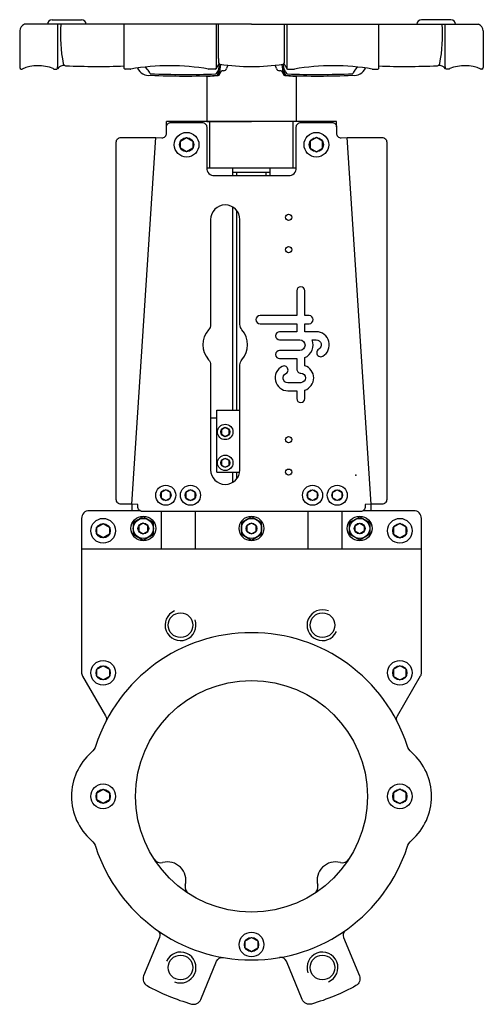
# Model space of a CAD drawing. Extents: x 5 to 305, y 3 to 641.
import ezdxf

# ---------------------------------------------------------------- set-up
doc = ezdxf.new("R2010")
doc.units = 0
doc.header["$LTSCALE"] = 15
doc.header["$MEASUREMENT"] = 0
doc.layers.add('CYL_XDF150', color=7, linetype='CONTINUOUS')

msp = doc.modelspace()

# ---------------------------------------------------------------- linework, layer by layer
at = {"layer": 'CYL_XDF150'}
for p, q in [((155, 637.72), (8, 637.72)), ((25.94, 640.72), (44.97, 640.72)), ((29.69, 611.61), (29.69, 637.72)), ((72.66, 609.2), (72.66, 637.72)), ((132.22, 637.72), (132.22, 609.22)), ((133.66, 615.6), (133.66, 637.72)), ((155, 637.72), (302, 637.72)), ((176.34, 615.6), (176.34, 637.72)), ((177.78, 637.72), (177.78, 609.22)), ((237.34, 609.2), (237.34, 637.72)), ((284.06, 640.72), (265.03, 640.72)), ((280.31, 611.61), (280.31, 637.72)), ((5, 633.54), (5, 609.72)), ((305, 633.54), (305, 609.72)), ((6, 608.72), (6.4, 608.72)), ((27.12, 608.72), (28.97, 608.72)), ((29.47, 609.17), (29.69, 611.61)), ((76.68, 608.7), (73.16, 608.7)), ((87.73, 608.53), (86.44, 610.06)), ((131.72, 608.72), (127.45, 608.72)), ((133.44, 611.4), (132.16, 608.98)), ((133.36, 605.48), (134.25, 611.93)), ((134.36, 605.48), (135.22, 611.71)), ((175.64, 605.48), (174.78, 611.71)), ((176.64, 605.48), (175.75, 611.93)), ((176.56, 611.4), (177.84, 608.98)), ((178.28, 608.72), (182.55, 608.72)), ((222.27, 608.53), (223.56, 610.06)), ((233.32, 608.7), (236.84, 608.7)), ((280.53, 609.17), (280.31, 611.61)), ((282.88, 608.72), (281.03, 608.72)), ((304, 608.72), (303.6, 608.72)), ((126, 604.41), (126, 574.72)), ((184, 604.41), (184, 574.72)), ((210, 574.72), (100, 574.72)), ((100, 571.22), (100, 574.72)), ((126, 574.72), (155, 574.72)), ((128, 544.72), (128, 574.72)), ((182, 544.72), (182, 574.72)), ((210, 571.22), (210, 574.72)), ((77.51, 326.98), (93.01, 564.48)), ((232.49, 326.98), (216.99, 564.48)), ((126, 544.72), (184, 544.72)), ((143, 539.72), (143, 544.72)), ((167, 539.72), (167, 544.72)), ((167, 541.72), (143, 541.72)), ((145.5, 539.72), (145.5, 541.72)), ((164.5, 539.72), (164.5, 541.72)), ((143, 387.72), (143, 519.3)), ((145.5, 387.72), (145.5, 517.05)), ((132.5, 382.72), (128.5, 382.72)), ((132.5, 387.72), (147.5, 387.72)), ((132.5, 347.72), (132.5, 387.72)), ((132.5, 347.72), (147.38, 347.72)), ((143, 341.14), (143, 347.72)), ((145.5, 343.39), (145.5, 347.72)), ((77.5, 326.98), (77.5, 322.72)), ((232.5, 322.72), (232.5, 326.98)), ((96.5, 322.22), (96.5, 297.72)), ((118.5, 322.22), (118.5, 297.72)), ((191.5, 322.22), (191.5, 297.72)), ((213.5, 322.22), (213.5, 297.72)), ((265, 297.72), (45, 297.72))]:
    msp.add_line(p, q, dxfattribs=at)
for points in [[(225.5, 322.22), (84.5, 322.22, -0.427279), (81.41, 325.41), (81.5, 326.72), (77.51, 326.98), (70.51, 326.98, -0.414214), (67.51, 329.98), (67.51, 561.48, -0.414214), (70.51, 564.48), (93.01, 564.48), (97, 564.22, 0.414214), (100, 567.22), (100, 571.22, -0.414214), (103, 574.22), (123, 574.22, -0.414214), (126, 571.22), (126, 544.72, 0.414214), (131, 539.72), (179, 539.72, 0.414214), (184, 544.72), (184, 571.22, -0.414214), (187, 574.22), (207, 574.22, -0.414214), (210, 571.22), (210, 567.22, 0.414214), (213, 564.22), (216.99, 564.48), (239.49, 564.48, -0.414214), (242.49, 561.48), (242.49, 329.98, -0.414214), (239.49, 326.98), (232.49, 326.98), (228.5, 326.72), (228.59, 325.41, -0.433433), (225.59, 322.22)], [(128.5, 443.26, -0.185167), (127.22, 439.91, 0.383482), (127.22, 420.52, -0.185167), (128.5, 417.18), (128.5, 349.22, 1), (147.5, 349.22), (147.5, 417.18, -0.185167), (148.78, 420.52, 0.383482), (148.78, 439.91, -0.185167), (147.5, 443.26), (147.5, 511.22, 1), (128.5, 511.22)], [(189.52, 449.06), (189.52, 462.7), (189.52, 465.1, 1), (184.29, 465.1), (184.29, 462.7), (184.29, 449.06), (160.52, 449.06, 1), (160.52, 443.83), (184.29, 443.83), (184.29, 438.6), (173.19, 438.6, 1), (173.19, 433.37), (186.21, 433.37, -1), (186.21, 426.45), (173.19, 426.45, 1), (173.19, 421.22), (184.29, 421.22), (184.29, 414.43, 0.414214), (186.9, 411.82, -1), (186.9, 405.61), (178.57, 405.61, -0.794623), (177.2, 411.5, 1), (174.9, 416.2, 0.794623), (178.57, 400.38), (184.29, 400.38), (184.29, 395.33, 1), (189.52, 395.33), (189.52, 400.8, 0.722745), (189.52, 416.63), (189.52, 421.87, 0.419737), (194.18, 433.37), (196.85, 433.37, -0.767176), (198.48, 427.29, 1), (201.1, 422.76, 0.767176), (196.85, 438.6), (189.52, 438.6), (189.52, 443.83), (192.28, 443.83, 1), (192.28, 449.06)], [(255.77, 104.85, -0.133753), (258.66, 109.24, 0.450867), (258.66, 166.19, -0.133753), (255.77, 170.59, 0.725677), (54.23, 170.59, -0.133753), (51.34, 166.19, 0.450867), (51.34, 109.24, -0.133753), (54.23, 104.85, 0.725677)]]:
    msp.add_lwpolyline(points, format="xyb", close=True, dxfattribs=at)
for points in [[(117, 557.41), (113, 555.1), (109, 557.41), (109, 562.03), (113, 564.34), (117, 562.03)], [(193, 557.41), (197, 555.1), (201, 557.41), (201, 562.03), (197, 564.34), (193, 562.03)], [(135.5, 372.27), (138, 370.83), (140.5, 372.27), (140.5, 375.16), (138, 376.6), (135.5, 375.16)], [(135.5, 352.27), (138, 350.83), (140.5, 352.27), (140.5, 355.16), (138, 356.6), (135.5, 355.16)], [(96.5, 330.99), (99.5, 329.25), (102.5, 330.99), (102.5, 334.45), (99.5, 336.18), (96.5, 334.45)], [(112.5, 330.99), (115.5, 329.25), (118.5, 330.99), (118.5, 334.45), (115.5, 336.18), (112.5, 334.45)], [(197.5, 330.99), (194.5, 329.25), (191.5, 330.99), (191.5, 334.45), (194.5, 336.18), (197.5, 334.45)], [(213.5, 330.99), (210.5, 329.25), (207.5, 330.99), (207.5, 334.45), (210.5, 336.18), (213.5, 334.45)], [(63, 307.41), (59, 305.1), (55, 307.41), (55, 312.03), (59, 314.34), (63, 312.03)], [(91.5, 314.97), (85, 318.72), (78.5, 314.97), (78.5, 307.46), (85, 303.71), (91.5, 307.46)], [(82, 309.49), (85, 307.75), (88, 309.49), (88, 312.95), (85, 314.68), (82, 312.95)], [(161.5, 314.97), (155, 318.72), (148.5, 314.97), (148.5, 307.46), (155, 303.71), (161.5, 307.46)], [(152, 309.49), (155, 307.75), (158, 309.49), (158, 312.95), (155, 314.68), (152, 312.95)], [(218.5, 314.97), (225, 318.72), (231.5, 314.97), (231.5, 307.46), (225, 303.71), (218.5, 307.46)], [(228, 309.49), (225, 307.75), (222, 309.49), (222, 312.95), (225, 314.68), (228, 312.95)], [(247, 307.41), (251, 305.1), (255, 307.41), (255, 312.03), (251, 314.34), (247, 312.03)], [(63, 215.41), (59, 213.1), (55, 215.41), (55, 220.03), (59, 222.34), (63, 220.03)], [(247, 215.41), (251, 213.1), (255, 215.41), (255, 220.03), (251, 222.34), (247, 220.03)], [(63, 135.41), (59, 133.1), (55, 135.41), (55, 140.03), (59, 142.34), (63, 140.03)], [(247, 135.41), (251, 133.1), (255, 135.41), (255, 140.03), (251, 142.34), (247, 140.03)], [(159, 39.41), (155, 37.1), (151, 39.41), (151, 44.03), (155, 46.34), (159, 44.03)]]:
    msp.add_lwpolyline(points, close=True, dxfattribs=at)
for points in [[(82.81, 322.72), (50, 322.72, 0.414214), (45, 317.72), (45, 218.06, 0.131652), (45.67, 215.56), (60.53, 189.81, -0.254393), (60.63, 185.99)], [(249.37, 185.99, -0.254393), (249.47, 189.81), (264.46, 215.79, 0.131652), (265, 217.79), (265, 317.72, 0.414214), (260, 322.72), (227.25, 322.72)], [(94.05, 51, -0.351164), (95.44, 46.19), (85.18, 21.42, 0.381966), (87.38, 15.13, 0.055728), (116.13, 3.22, 0.381966), (122.14, 6.11), (132.4, 30.89, -0.351164), (136.78, 33.3)], [(215.95, 51, 0.351164), (214.56, 46.19), (224.82, 21.42, -0.381966), (222.62, 15.13, -0.055728), (193.87, 3.22, -0.381966), (187.86, 6.11), (177.6, 30.89, 0.351164), (173.22, 33.3)]]:
    msp.add_lwpolyline(points, format="xyb", dxfattribs=at)
for centre, radius in [((113, 559.72), 8), ((197, 559.72), 8), ((113, 559.72), 4.62), ((197, 559.72), 4.62), ((179, 512.72), 2), ((179, 491.72), 2), ((138, 373.72), 5), ((138, 373.72), 2.89), ((179, 368.72), 2), ((138, 353.72), 5), ((138, 353.72), 2.89), ((179, 347.72), 2), ((99.5, 332.72), 6.5), ((115.5, 332.72), 6.5), ((194.5, 332.72), 6.5), ((210.5, 332.72), 6.5), ((99.5, 332.72), 3.46), ((115.5, 332.72), 3.46), ((194.5, 332.72), 3.46), ((210.5, 332.72), 3.46), ((85, 311.22), 8), ((155, 311.22), 8), ((225, 311.22), 8), ((59, 309.72), 8), ((59, 309.72), 4.62), ((85, 311.22), 6.5), ((85, 311.22), 3.46), ((155, 311.22), 6.5), ((155, 311.22), 3.46), ((225, 311.22), 6.5), ((225, 311.22), 3.46), ((251, 309.72), 8), ((251, 309.72), 4.62), ((109.08, 248.58), 8), ((200.92, 248.58), 8), ((59, 217.72), 8), ((251, 217.72), 8), ((59, 217.72), 4.62), ((251, 217.72), 4.62), ((155, 137.72), 75), ((59, 137.72), 8), ((59, 137.72), 4.62), ((251, 137.72), 8), ((251, 137.72), 4.62), ((155, 41.72), 8), ((155, 41.72), 4.62), ((109.08, 26.85), 8), ((200.92, 26.85), 8)]:
    msp.add_circle(centre, radius, dxfattribs=at)
for centre, radius, start, end in [((9.98, 633.13), 5, 113.36771, 175.29522), ((25.94, 637.72), 3, 90, 180), ((122.41, 630.28), 91.02, 175.31033, 191.37661), ((44.97, 637.72), 3, 0, 90), ((265.03, 637.72), 3, 90, 180), ((187.59, 630.28), 91.02, 348.62339, 4.68967), ((284.06, 637.72), 3, 0, 90), ((300.02, 633.13), 5, 4.70478, 66.63229), ((35.1, 612.86), 2, 195.66756, 263.30735), ((142.72, 614.48), 9.12, 172.90088, 190.42212), ((134.91, 613.04), 1.19, 190.42212, 255.18634), ((175.09, 613.04), 1.19, 284.81366, 349.57788), ((167.28, 614.48), 9.12, 349.57788, 7.09912), ((274.9, 612.86), 2, 276.69265, 344.33244), ((6, 609.72), 1, 180, 270), ((6.4, 609.22), 0.5, 270, 293.22291), ((16.95, 584.65), 26.24, 68.28934, 113.25216), ((27.12, 609.22), 0.5, 202.28285, 270), ((28.97, 609.22), 0.5, 270, 355), ((33.45, 606.02), 5, 81.15071, 144.49045), ((36.89, 628.08), 17.32, 261.15071, 263.30735), ((55.46, 1096.99), 486.55, 267.57429, 272.0263), ((73.16, 609.2), 0.5, 180, 270), ((76.68, 609.2), 0.5, 270, 292.18228), ((102.12, 461.55), 149.34, 80.30694, 99.73654), ((88.5, 612.56), 7.95, 203.31798, 279.31526), ((79.41, 601.58), 10.84, 24.2686, 39.89719), ((89.75, 606.24), 0.5, 204.2686, 262.16502), ((127.45, 609.22), 0.5, 247.91779, 270), ((131.72, 609.22), 0.5, 270, 0), ((131.78, 606.05), 0.5, 276.2558, 335.02138), ((142.05, 601.26), 10.84, 140.10281, 155.02138), ((134.32, 610.93), 1, 73.3308, 152.23362), ((136.84, 605.13), 2.51, 109.62673, 172.10771), ((154.96, 749.44), 139.04, 261.5512, 270.01698), ((136.8, 605.24), 2.4, 88.01691, 109.62673), ((136.95, 609.55), 1.91, 268.01691, 345.83932), ((144.74, 607.58), 6.12, 143.38005, 165.83932), ((155.04, 749.44), 139.04, 269.98302, 278.4488), ((165.26, 607.58), 6.12, 14.16068, 36.61995), ((173.05, 609.55), 1.91, 194.16068, 271.98309), ((173.2, 605.24), 2.4, 70.37327, 91.98309), ((173.16, 605.13), 2.51, 7.89229, 70.37327), ((175.68, 610.93), 1, 27.76638, 106.6692), ((167.95, 601.26), 10.84, 24.97862, 39.89719), ((178.22, 606.05), 0.5, 204.97862, 263.7442), ((178.28, 609.22), 0.5, 180, 270), ((182.55, 609.22), 0.5, 270, 292.08221), ((207.88, 461.55), 149.34, 80.26346, 99.69306), ((221.5, 612.56), 7.95, 260.68474, 336.68202), ((220.25, 606.24), 0.5, 277.83498, 335.7314), ((230.59, 601.58), 10.84, 140.10281, 155.7314), ((233.32, 609.2), 0.5, 247.81772, 270), ((236.84, 609.2), 0.5, 270, 0), ((254.54, 1096.99), 486.55, 267.9737, 272.42571), ((273.11, 628.08), 17.32, 276.69265, 278.84929), ((276.55, 606.02), 5, 35.50955, 98.84929), ((281.03, 609.22), 0.5, 185, 270), ((282.88, 609.22), 0.5, 270, 337.71715), ((293.05, 584.65), 26.24, 66.74784, 111.71066), ((303.6, 609.22), 0.5, 246.77709, 270), ((304, 609.72), 1, 270, 0), ((113.11, 1133.93), 528.7, 267.45958, 272.02892), ((112.29, 1114.8), 510.58, 267.4736, 272.2665), ((126.77, 660.88), 56.66, 266.34083, 276.80731), ((132.36, 605.61), 1, 276.80731, 352.10771), ((133.36, 605.61), 1, 276.80731, 352.10771), ((176.64, 605.61), 1, 187.89229, 263.19269), ((183.23, 660.88), 56.66, 263.19269, 273.65917), ((177.64, 605.61), 1, 187.89229, 263.19269), ((197.71, 1114.8), 510.58, 267.7335, 272.5264), ((196.89, 1133.93), 528.7, 267.97108, 272.54042), ((109.08, 248.58), 10, 112.5, 20.11198), ((200.92, 248.58), 10, 67.5, 335.11198), ((96.22, 99.71), 5, 212.88725, 284.7723), ((213.78, 99.71), 5, 255.2277, 327.11275), ((100.55, 83.27), 12, 345.2277, 104.7723), ((209.45, 83.27), 12, 75.2277, 194.7723), ((116.99, 78.94), 5, 165.2277, 237.11275), ((193.01, 78.94), 5, 302.88725, 14.7723), ((109.08, 26.85), 10, 247.5, 155.11198), ((200.92, 26.85), 10, 292.5, 200.11198)]:
    msp.add_arc(centre, radius, start, end, dxfattribs=at)
at = {"layer": 'CYL_XDF150', "linetype": 'ByBlock'}
for p in [(222.5, 345.72), (61.16, 187), (248.84, 187)]:
    msp.add_point(p, dxfattribs=at)

doc.saveas('drawing.dxf')
